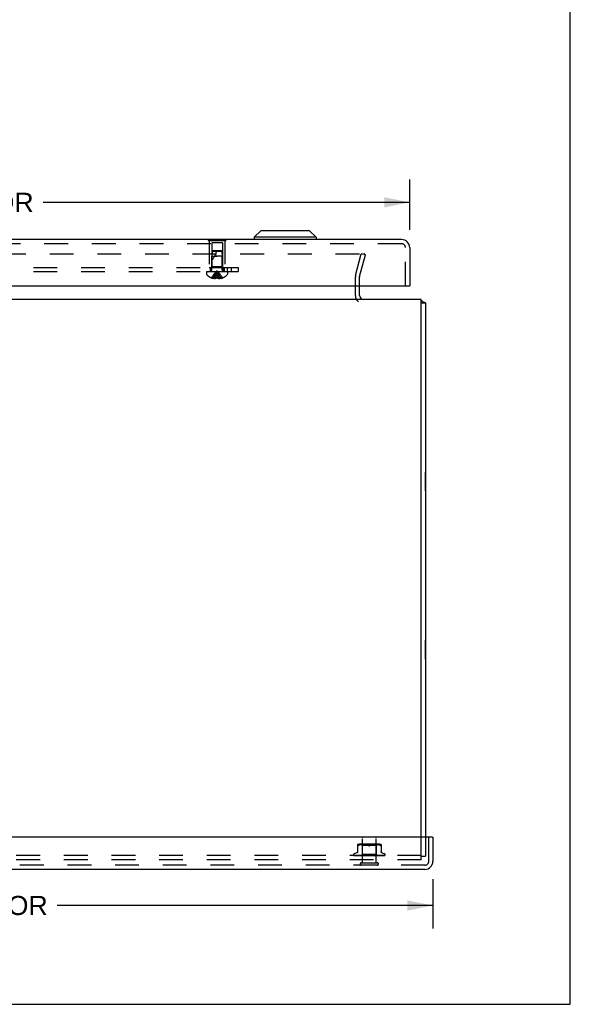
# Model space of a CAD drawing. Header units: inches. Extents: x 0 to 77.3, y 0 to 50.
# Tile 17 of 50: x 67.4 to 77.3, y 0 to 17.6. Entities that reach past the tile are written whole.
import ezdxf

# ---------------------------------------------------------------- set-up
doc = ezdxf.new("R2010")
doc.units = ezdxf.units.IN
doc.header["$LTSCALE"] = 4.25
doc.header["$MEASUREMENT"] = 0
doc.linetypes.add('HIDDEN', pattern=[0.2, 0.1, -0.1])
doc.layers.get('0').update_dxf_attribs({"linetype": 'CONTINUOUS'})
for name, color, linetype in [('DEFAULT_2', 8, 'HIDDEN'), ('DIMENSIONS', 7, 'CONTINUOUS'), ('FRONT_COVER', 7, 'CONTINUOUS'), ('REAR_DOOR', 7, 'CONTINUOUS'), ('SUBPANEL', 7, 'CONTINUOUS')]:
    doc.layers.add(name, color=color, linetype=linetype)
doc.styles.get("Standard").update_dxf_attribs({"font": 'arial.ttf'})
doc.dimstyles.new('DIMSTYLE_3', dxfattribs={"dimtxt": 0.340909, "dimasz": 0.454545, "dimexe": 0.09, "dimexo": 0.07, "dimgap": 0.0375, "dimtad": 0, "dimtih": 1, "dimtoh": 1, "dimzin": 4, "dimdsep": 46, "dimtxsty": 'Standard', "dimblk": '_FILLED', "dimblk1": '_FILLED', "dimblk2": '_FILLED', "dimcen": 0.09, "dimadec": 3, "dimazin": 1, "dimtfac": 1, "dimtdec": 3, "dimtofl": 0, "dimtmove": 0, "dimatfit": 3, "dimldrblk": '_FILLED', "dimfxl": 0, "dimtolj": 1, "dimtzin": 4, "dimarcsym": 0})

# ---------------------------------------------------------------- blocks, each defined once
blk = doc.blocks.new('_FILLED')
at = {"color": 0, "linetype": 'ByBlock'}
blk.add_solid([(0, 0), (-1, 0.2), (-1, -0.2)], dxfattribs=at)
blk = doc.blocks.new('*D6')
at = {"layer": 'DIMENSIONS', "color": 2, "linetype": 'Continuous'}
for p, q in [((56.782, 13.819), (56.782, 14.719)), ((74.407, 13.819), (74.407, 14.719)), ((56.782, 14.309), (63.323, 14.309)), ((74.407, 14.309), (67.866, 14.309))]:
    blk.add_line(p, q, dxfattribs=at)
at = {"layer": 'DIMENSIONS', "color": 2, "linetype": 'Continuous', "xscale": 0.4545454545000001, "yscale": 0.4545454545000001, "zscale": 0.4545454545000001, "rotation": 180}
blk.add_blockref('_FILLED', (56.782, 14.309), dxfattribs=at)
at = {"layer": 'DIMENSIONS', "color": 2, "linetype": 'Continuous', "xscale": 0.4545454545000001, "yscale": 0.4545454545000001, "zscale": 0.4545454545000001}
blk.add_blockref('_FILLED', (74.407, 14.309), dxfattribs=at)
at = {"layer": 'DIMENSIONS', "color": 2, "linetype": 'Continuous', "insert": (65.594, 14.48), "char_height": 0.34091, "width": 4.20243, "attachment_point": 2, "line_spacing_factor": 0.9}
blk.add_mtext('17.63 REAR DOOR', dxfattribs=at)
blk = doc.blocks.new('*D11')
at = {"layer": 'DIMENSIONS', "color": 2, "linetype": 'Continuous'}
for p, q in [((56.552, 2.234), (56.552, 1.354)), ((74.822, 2.234), (74.822, 1.354)), ((56.552, 1.763), (63.257, 1.763)), ((74.822, 1.763), (68.118, 1.763))]:
    blk.add_line(p, q, dxfattribs=at)
at = {"layer": 'DIMENSIONS', "color": 2, "linetype": 'Continuous', "xscale": 0.4545454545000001, "yscale": 0.4545454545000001, "zscale": 0.4545454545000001, "rotation": 180}
blk.add_blockref('_FILLED', (56.552, 1.763), dxfattribs=at)
at = {"layer": 'DIMENSIONS', "color": 2, "linetype": 'Continuous', "xscale": 0.4545454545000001, "yscale": 0.4545454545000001, "zscale": 0.4545454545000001}
blk.add_blockref('_FILLED', (74.822, 1.763), dxfattribs=at)
at = {"layer": 'DIMENSIONS', "color": 2, "linetype": 'Continuous', "insert": (65.687, 1.934), "char_height": 0.34091, "width": 4.51926, "attachment_point": 2, "line_spacing_factor": 0.9}
blk.add_mtext('18.27 FRONT DOOR', dxfattribs=at)

msp = doc.modelspace()

# ---------------------------------------------------------------- linework, layer by layer
at = {"color": 7, "linetype": 'Continuous'}
for p, q in [((77.272727, 0), (77.272727, 50)), ((74.612445, 12.514449), (74.687445, 12.514449)), ((74.691445, 9.495949), (74.687445, 9.495949)), ((74.691445, 9.158949), (74.691445, 9.495949)), ((74.691445, 9.158949), (74.687445, 9.158949)), ((74.691445, 6.495949), (74.687445, 6.495949)), ((74.691445, 6.158949), (74.691445, 6.495949)), ((74.691445, 6.158949), (74.687445, 6.158949)), ((0, 0), (77.272727, 0))]:
    msp.add_line(p, q, dxfattribs=at)
at = {"color": 3, "linetype": 'Continuous'}
for p, q in [((73.512445, 12.647449), (73.512445, 12.820371)), ((74.612445, 12.577449), (56.762445, 12.577449)), ((74.612445, 2.982449), (74.612445, 12.577449)), ((74.687445, 12.514449), (74.687445, 2.982449))]:
    msp.add_line(p, q, dxfattribs=at)
for points in [[(74.64426, 12.535691), (74.645345, 12.534708), (74.646614, 12.533733), (74.64808, 12.532769), (74.649734, 12.531832), (74.651563, 12.530931), (74.653551, 12.530071), (74.65568, 12.529253), (74.657907, 12.528483), (74.660187, 12.52776), (74.662488, 12.527081), (74.664767, 12.526442), (74.669201, 12.525239)], [(74.669201, 12.525239), (74.671309, 12.524663), (74.673307, 12.524099), (74.67517, 12.523544), (74.676851, 12.523008), (74.678432, 12.522459), (74.680002, 12.521854), (74.68144, 12.521226), (74.682672, 12.520605), (74.683736, 12.51998), (74.684638, 12.519352), (74.685398, 12.518717), (74.686026, 12.518069), (74.686534, 12.517405), (74.686928, 12.516719), (74.687211, 12.516004), (74.687386, 12.515247), (74.687445, 12.514449)]]:
    msp.add_lwpolyline(points, dxfattribs=at)
for centre, radius, start, end in [((73.582445, 12.647449), 0.07, 180, 270), ((74.542445, 12.432449), 0.145, 45.398622, 61.1264125)]:
    msp.add_arc(centre, radius, start, end, dxfattribs=at)
at = {"layer": 'DEFAULT_2', "color": 8, "linetype": 'HIDDEN'}
for p, q in [((57.785023, 13.389957), (73.589867, 13.389957)), ((73.441363, 13.005664), (73.544335, 13.389957)), ((73.513808, 12.986252), (73.616779, 13.370546)), ((73.616779, 13.370546), (73.544335, 13.389957)), ((73.591691, 13.389876), (73.589867, 13.389957)), ((73.437445, 12.647449), (73.437445, 12.975899)), ((73.512445, 12.820371), (73.512445, 12.975899)), ((74.612445, 2.577449), (74.612445, 2.982449)), ((74.687445, 2.982449), (74.687445, 2.640449)), ((74.612445, 2.652449), (56.762445, 2.652449)), ((74.612445, 2.640449), (74.687445, 2.640449)), ((74.612445, 2.577449), (56.762445, 2.577449))]:
    msp.add_line(p, q, dxfattribs=at)
for points in [[(73.608987, 13.376306), (73.608375, 13.37796), (73.607611, 13.379553), (73.606699, 13.381072), (73.605649, 13.382506), (73.604468, 13.383841), (73.603166, 13.385067), (73.601755, 13.386174), (73.600246, 13.387153), (73.59865, 13.387994), (73.596982, 13.388693), (73.595255, 13.389242), (73.593484, 13.389639), (73.591691, 13.389876)], [(73.608987, 13.376306), (73.60944, 13.374606), (73.609733, 13.372872), (73.60986, 13.371121), (73.609867, 13.370637)], [(73.609867, 13.370637), (73.609824, 13.369365), (73.609622, 13.367627), (73.609256, 13.3659)]]:
    msp.add_lwpolyline(points, dxfattribs=at)
for centre, radius, start, end in [((73.552445, 12.975899), 0.115, 165, 180), ((73.552445, 12.975899), 0.04, 165, 180), ((73.582445, 12.647449), 0.145, 180, 231.2450787)]:
    msp.add_arc(centre, radius, start, end, dxfattribs=at)
at = {"layer": 'FRONT_COVER', "color": 3, "linetype": 'Continuous'}
for p, q in [((74.807445, 2.982449), (56.567445, 2.982449)), ((74.822445, 2.982449), (74.822445, 2.552449)), ((74.677445, 2.407449), (56.697445, 2.407449))]:
    msp.add_line(p, q, dxfattribs=at)
at = {"layer": 'FRONT_COVER', "color": 8, "linetype": 'HIDDEN'}
for p, q in [((73.479111, 2.719735), (73.479111, 2.848957)), ((73.486392, 2.830628), (73.488497, 2.831304)), ((73.490936, 2.832276), (73.488497, 2.831304)), ((73.490936, 2.832276), (73.493695, 2.833538)), ((73.502157, 2.837144), (73.493695, 2.833538)), ((73.511017, 2.840209), (73.502127, 2.837134)), ((73.867037, 2.854473), (73.507852, 2.854473)), ((73.520374, 2.842718), (73.510969, 2.840195)), ((73.52993, 2.84472), (73.520322, 2.842705)), ((73.539466, 2.846232), (73.529879, 2.844711)), ((73.548836, 2.847336), (73.539416, 2.846225)), ((73.562195, 2.834473), (73.542195, 2.854473)), ((73.557763, 2.8481), (73.54878, 2.84733)), ((73.566413, 2.848584), (73.55768, 2.848095)), ((73.687445, 2.834473), (73.562195, 2.834473)), ((73.562195, 2.671451), (73.562195, 2.834473)), ((73.563445, 2.525449), (73.563445, 2.972449)), ((73.574794, 2.848869), (73.566298, 2.848579)), ((73.583106, 2.848953), (73.57465, 2.848866)), ((73.591532, 2.848872), (73.582935, 2.848953)), ((73.600119, 2.848585), (73.591342, 2.848876)), ((73.609005, 2.848081), (73.59992, 2.848594)), ((73.618103, 2.847297), (73.60881, 2.848095)), ((73.627416, 2.846189), (73.617922, 2.847316)), ((73.636807, 2.844687), (73.627262, 2.846211)), ((73.646188, 2.842724), (73.636687, 2.844709)), ((73.655411, 2.840248), (73.646104, 2.842743)), ((73.66426, 2.837185), (73.672862, 2.833538)), ((73.812695, 2.834473), (73.687445, 2.834473)), ((73.71063, 2.837185), (73.702028, 2.833538)), ((73.719526, 2.840263), (73.710609, 2.837177)), ((73.728785, 2.842743), (73.719478, 2.840248)), ((73.738203, 2.844709), (73.728702, 2.842724)), ((73.747627, 2.846211), (73.738082, 2.844687)), ((73.756967, 2.847316), (73.747473, 2.846189)), ((73.76608, 2.848095), (73.756787, 2.847297)), ((73.77497, 2.848594), (73.765884, 2.848081)), ((73.783547, 2.848876), (73.774771, 2.848585)), ((73.791954, 2.848953), (73.783358, 2.848872)), ((73.80024, 2.848866), (73.791784, 2.848953)), ((73.808592, 2.848579), (73.800095, 2.848869)), ((73.817209, 2.848095), (73.808477, 2.848584)), ((73.811445, 2.525449), (73.811445, 2.972449)), ((73.812695, 2.834473), (73.832695, 2.854473)), ((73.812695, 2.671451), (73.812695, 2.834473)), ((73.82611, 2.84733), (73.817127, 2.8481)), ((73.835473, 2.846225), (73.826054, 2.847336)), ((73.845011, 2.844711), (73.835423, 2.846232)), ((73.854568, 2.842705), (73.84496, 2.84472)), ((73.863921, 2.840195), (73.854515, 2.842718)), ((73.872763, 2.837134), (73.863873, 2.840209)), ((73.872733, 2.837144), (73.881195, 2.833538)), ((73.895778, 2.848957), (73.895778, 2.719735)), ((74.747445, 2.552449), (74.747445, 2.982449)), ((73.406195, 2.668946), (73.406195, 2.668116)), ((73.413543, 2.655878), (73.414207, 2.655393)), ((73.484779, 2.654092), (73.415814, 2.655092)), ((73.459453, 2.7), (73.417161, 2.684607)), ((73.417232, 2.652449), (73.691785, 2.652449)), ((73.469744, 2.654418), (73.425039, 2.655092)), ((73.425888, 2.655079), (73.427093, 2.65441)), ((73.507069, 2.654092), (73.446644, 2.655092)), ((73.512379, 2.653783), (73.469744, 2.654418)), ((73.471269, 2.655092), (73.4712, 2.655097)), ((73.471294, 2.655091), (73.471269, 2.655092)), ((73.508353, 2.654418), (73.47129, 2.655092)), ((73.475184, 2.655091), (73.475129, 2.655094)), ((73.544657, 2.653236), (73.484494, 2.654092)), ((73.559825, 2.653236), (73.505694, 2.654092)), ((73.506654, 2.655091), (73.506785, 2.655082)), ((73.506793, 2.655081), (73.513944, 2.654312)), ((73.560074, 2.653236), (73.507069, 2.654092)), ((73.540848, 2.654417), (73.511416, 2.655091)), ((73.549722, 2.653236), (73.512379, 2.653783)), ((73.549875, 2.653236), (73.512963, 2.653783)), ((73.574885, 2.653235), (73.528272, 2.654092)), ((73.569018, 2.653782), (73.540848, 2.654417)), ((73.543194, 2.652449), (73.562195, 2.671451)), ((73.544657, 2.653236), (73.544581, 2.653213)), ((73.544605, 2.653236), (73.544632, 2.653213)), ((73.615604, 2.653234), (73.548567, 2.655091)), ((73.548568, 2.65509), (73.548821, 2.655074)), ((73.548828, 2.655074), (73.561356, 2.653876)), ((73.549876, 2.653236), (73.549694, 2.653213)), ((73.549723, 2.653236), (73.549845, 2.653213)), ((73.576176, 2.654416), (73.554036, 2.65509)), ((73.560074, 2.653236), (73.559785, 2.653213)), ((73.559825, 2.653236), (73.560031, 2.653213)), ((73.561356, 2.653876), (73.570174, 2.653057)), ((73.812695, 2.671451), (73.562195, 2.671451)), ((73.593365, 2.653235), (73.567447, 2.653783)), ((73.568627, 2.652449), (73.57449, 2.653213)), ((73.593778, 2.653235), (73.569018, 2.653782)), ((73.570174, 2.653057), (73.576904, 2.652449)), ((73.574885, 2.653236), (73.57449, 2.653213)), ((73.574548, 2.653236), (73.574822, 2.653213)), ((73.579941, 2.652449), (73.574822, 2.653213)), ((73.5974, 2.653781), (73.576176, 2.654416)), ((73.586255, 2.652449), (73.593277, 2.653213)), ((73.593778, 2.653235), (73.593277, 2.653213)), ((73.593364, 2.653235), (73.593684, 2.653213)), ((73.600086, 2.652449), (73.593684, 2.653213)), ((73.595552, 2.655087), (73.595816, 2.65507)), ((73.640491, 2.653231), (73.595556, 2.655087)), ((73.595844, 2.655069), (73.60259, 2.654461)), ((73.616082, 2.653234), (73.5974, 2.653781)), ((73.615593, 2.654411), (73.601548, 2.655086)), ((73.60259, 2.654461), (73.613228, 2.653513)), ((73.60754, 2.652449), (73.615468, 2.653213)), ((73.613228, 2.653513), (73.617403, 2.653144)), ((73.61571, 2.65323), (73.615468, 2.653213)), ((73.629102, 2.653777), (73.615593, 2.654411)), ((73.615604, 2.653235), (73.615934, 2.653213)), ((73.616082, 2.653234), (73.61571, 2.65323)), ((73.623389, 2.652449), (73.615934, 2.653213)), ((73.617403, 2.653144), (73.620967, 2.652832)), ((73.620967, 2.652832), (73.624008, 2.652566)), ((73.624008, 2.652566), (73.625357, 2.652449)), ((73.641028, 2.65323), (73.629102, 2.653777)), ((73.631712, 2.652449), (73.640261, 2.653213)), ((73.640491, 2.653232), (73.640769, 2.653213)), ((73.649007, 2.652449), (73.640769, 2.653213)), ((73.676015, 2.652449), (73.646077, 2.655069)), ((73.657946, 2.654375), (73.652548, 2.655043)), ((73.657899, 2.652449), (73.666758, 2.653213)), ((73.663233, 2.653743), (73.657946, 2.654375)), ((73.667975, 2.653198), (73.663233, 2.653743)), ((73.685154, 2.652449), (73.694004, 2.653213)), ((73.690973, 2.652449), (73.691349, 2.652644)), ((73.692991, 2.653425), (73.69306, 2.653485)), ((73.693138, 2.65355), (73.693225, 2.65362)), ((73.703435, 2.652449), (73.694541, 2.653213)), ((73.69764, 2.652449), (73.957482, 2.652449)), ((73.712492, 2.652449), (73.721012, 2.653213)), ((73.728997, 2.65377), (73.72063, 2.653224)), ((73.721209, 2.653227), (73.721012, 2.653213)), ((73.75443, 2.655083), (73.721209, 2.653227)), ((73.730278, 2.652449), (73.721535, 2.653213)), ((73.754231, 2.655069), (73.724371, 2.652449)), ((73.738444, 2.654404), (73.728997, 2.65377)), ((73.748227, 2.655078), (73.738444, 2.654404)), ((73.738924, 2.652449), (73.746807, 2.653213)), ((73.746615, 2.653233), (73.747296, 2.653213)), ((73.76199, 2.65378), (73.746616, 2.653233)), ((73.747123, 2.653234), (73.746807, 2.653213)), ((73.803363, 2.65509), (73.747123, 2.653233)), ((73.755572, 2.652449), (73.747296, 2.653213)), ((73.75424, 2.655069), (73.75444, 2.655083)), ((73.779436, 2.654414), (73.76199, 2.65378)), ((73.763496, 2.652449), (73.770457, 2.653213)), ((73.770339, 2.653235), (73.770895, 2.653213)), ((73.79216, 2.653782), (73.77034, 2.653235)), ((73.770786, 2.653235), (73.770457, 2.653213)), ((73.778404, 2.652449), (73.770895, 2.653213)), ((73.774154, 2.652449), (73.781022, 2.653056)), ((73.797611, 2.655089), (73.779436, 2.654414)), ((73.781022, 2.653056), (73.790094, 2.653874)), ((73.785319, 2.652449), (73.791106, 2.653213)), ((73.790094, 2.653874), (73.803085, 2.655072)), ((73.791029, 2.653236), (73.791477, 2.653213)), ((73.791406, 2.653236), (73.791106, 2.653213)), ((73.797949, 2.652449), (73.791477, 2.653213)), ((73.816969, 2.654416), (73.79216, 2.653782)), ((73.80309, 2.655072), (73.803372, 2.655089)), ((73.803605, 2.652449), (73.805868, 2.652833)), ((73.805868, 2.652833), (73.808009, 2.653213)), ((73.807957, 2.653236), (73.8083, 2.653213)), ((73.840096, 2.653783), (73.807958, 2.653236)), ((73.808251, 2.653236), (73.808009, 2.653213)), ((73.810951, 2.652833), (73.8083, 2.653213)), ((73.8135, 2.652449), (73.810951, 2.652833)), ((73.830936, 2.653209), (73.812695, 2.671451)), ((73.842872, 2.655091), (73.816969, 2.654416)), ((73.820518, 2.653236), (73.820754, 2.653213)), ((73.856929, 2.653783), (73.820519, 2.653236)), ((73.82072, 2.653236), (73.820554, 2.653213)), ((73.887208, 2.654092), (73.828262, 2.653236)), ((73.828262, 2.653236), (73.82839, 2.653213)), ((73.828364, 2.653236), (73.828289, 2.653213)), ((73.891177, 2.654092), (73.830909, 2.653236)), ((73.830909, 2.653236), (73.830915, 2.65323)), ((73.831657, 2.652449), (73.830909, 2.653236)), ((73.830915, 2.65323), (73.830932, 2.653213)), ((73.831564, 2.653461), (73.840199, 2.654309)), ((73.866503, 2.654761), (73.833798, 2.654091)), ((73.896779, 2.654418), (73.837185, 2.65349)), ((73.876706, 2.654418), (73.840096, 2.653783)), ((73.840199, 2.654309), (73.847798, 2.655077)), ((73.847805, 2.655078), (73.848008, 2.655091)), ((73.886825, 2.655092), (73.852563, 2.654417)), ((73.920442, 2.654761), (73.856929, 2.653783)), ((73.86269, 2.652449), (73.868689, 2.653065)), ((73.882474, 2.655092), (73.866503, 2.654761)), ((73.915006, 2.655092), (73.876706, 2.654418)), ((73.918414, 2.655092), (73.878885, 2.654418)), ((73.886788, 2.655088), (73.88682, 2.655091)), ((73.954486, 2.655092), (73.887208, 2.654092)), ((73.960012, 2.655092), (73.891177, 2.654092)), ((73.939302, 2.655092), (73.896779, 2.654418)), ((73.955679, 2.655092), (73.91004, 2.654418)), ((73.915437, 2.7), (73.957729, 2.684607)), ((73.918665, 2.65511), (73.918409, 2.655092)), ((73.941644, 2.655092), (73.920442, 2.654761)), ((73.968695, 2.668946), (73.968695, 2.668116)), ((74.677445, 2.482449), (56.697445, 2.482449)), ((73.545445, 2.525449), (73.829445, 2.525449))]:
    msp.add_line(p, q, dxfattribs=at)
at = {"layer": 'FRONT_COVER', "color": 7, "linetype": 'Continuous'}
msp.add_line((74.807445, 2.982449), (74.822445, 2.982449), dxfattribs=at)
at = {"layer": 'FRONT_COVER', "color": 8, "linetype": 'HIDDEN'}
for points in [[(73.486392, 2.830628), (73.484573, 2.830231), (73.483019, 2.830097), (73.481709, 2.830231), (73.480639, 2.830628), (73.479826, 2.831304), (73.479298, 2.832276), (73.479111, 2.833538)], [(73.672862, 2.833538), (73.664281, 2.837177), (73.655363, 2.840263)], [(73.687445, 2.8301), (73.685058, 2.830188), (73.68262, 2.830472), (73.680143, 2.830956), (73.677668, 2.831632), (73.675234, 2.832492), (73.672862, 2.833538)], [(73.672862, 2.833538), (73.674118, 2.832959), (73.675442, 2.832416), (73.676839, 2.831905), (73.678292, 2.831442), (73.67979, 2.831038), (73.681321, 2.830699), (73.682876, 2.830435), (73.68443, 2.830245), (73.685951, 2.830134), (73.687445, 2.8301)], [(73.687445, 2.8301), (73.689353, 2.830158), (73.691275, 2.830335), (73.693211, 2.830634), (73.695122, 2.831043), (73.696977, 2.831557), (73.698759, 2.832156), (73.700441, 2.832813), (73.702028, 2.833538)], [(73.702028, 2.833538), (73.699653, 2.832491), (73.697218, 2.831631), (73.694742, 2.830955), (73.692265, 2.830471), (73.689828, 2.830187), (73.687445, 2.8301)], [(73.893181, 2.830231), (73.891871, 2.830097), (73.890317, 2.830231), (73.888498, 2.830628), (73.886393, 2.831304), (73.883953, 2.832276), (73.881195, 2.833538)], [(73.893181, 2.830231), (73.894251, 2.830628), (73.895064, 2.831304)], [(73.895778, 2.833538), (73.895592, 2.832276), (73.895064, 2.831304)], [(73.415818, 2.655092), (73.415186, 2.655133), (73.414581, 2.655235), (73.414019, 2.655388), (73.413517, 2.655577), (73.413085, 2.655784)], [(73.413093, 2.65578), (73.413969, 2.655336), (73.415268, 2.654757), (73.416643, 2.654224), (73.418096, 2.65373), (73.419633, 2.653266), (73.421265, 2.65283), (73.422889, 2.652449)], [(73.413508, 2.655904), (73.413491, 2.655915), (73.413543, 2.655878)], [(73.416415, 2.655092), (73.415985, 2.655113), (73.415388, 2.655193), (73.414839, 2.655323), (73.414361, 2.655482), (73.413977, 2.655646), (73.413698, 2.65579), (73.41354, 2.655883), (73.413508, 2.655904)], [(73.414207, 2.655393), (73.414553, 2.655146), (73.414949, 2.654873), (73.415385, 2.654584), (73.415861, 2.654284), (73.416374, 2.653979), (73.416922, 2.653673), (73.417504, 2.653371), (73.418118, 2.653077), (73.418764, 2.652796), (73.419439, 2.652533), (73.419672, 2.652449)], [(73.415255, 2.653284), (73.415391, 2.653216), (73.416263, 2.652819), (73.417232, 2.652449)], [(73.425044, 2.655092), (73.424608, 2.655116), (73.424126, 2.655188), (73.423918, 2.655235)], [(73.423922, 2.655236), (73.425308, 2.654895), (73.427324, 2.654429), (73.429413, 2.653979), (73.431568, 2.653546), (73.43379, 2.653129), (73.436077, 2.652729), (73.437804, 2.652449)], [(73.425488, 2.655303), (73.425432, 2.655323), (73.425384, 2.655342), (73.425451, 2.65531), (73.425624, 2.655222), (73.425888, 2.655079)], [(73.426815, 2.655092), (73.426372, 2.655118), (73.425925, 2.655186), (73.42561, 2.655264), (73.425488, 2.655303)], [(73.512963, 2.653783), (73.44835, 2.654762), (73.426814, 2.655092)], [(73.427093, 2.65441), (73.427589, 2.654141), (73.428121, 2.653862), (73.428684, 2.653579), (73.429276, 2.653298), (73.429896, 2.653023), (73.430542, 2.652757), (73.431213, 2.652507), (73.43138, 2.652449)], [(73.443761, 2.655092), (73.443509, 2.655105), (73.443298, 2.655131)], [(73.443305, 2.655131), (73.44528, 2.654804), (73.448097, 2.654353), (73.450951, 2.653916), (73.453834, 2.653494), (73.456746, 2.653087), (73.45968, 2.652696), (73.461623, 2.652449)], [(73.505694, 2.654092), (73.464114, 2.654761), (73.443756, 2.655092)], [(73.446141, 2.655144), (73.446136, 2.655145), (73.446204, 2.655123), (73.446398, 2.65505), (73.44671, 2.654917), (73.447121, 2.654728), (73.447616, 2.654492), (73.448812, 2.65391)], [(73.446642, 2.655092), (73.44639, 2.655105), (73.446192, 2.655133), (73.446141, 2.655144)], [(73.448812, 2.65391), (73.449495, 2.653587), (73.450222, 2.653257), (73.450988, 2.652932), (73.451791, 2.652619), (73.452269, 2.652449)], [(73.479111, 2.727578), (73.478878, 2.723907), (73.478174, 2.720244), (73.477001, 2.71669), (73.475377, 2.713302), (73.47333, 2.710148), (73.470897, 2.707291), (73.468134, 2.704779), (73.465098, 2.702658), (73.461838, 2.700947), (73.45992, 2.700171)], [(73.471209, 2.655097), (73.473729, 2.654772), (73.477281, 2.654325), (73.480827, 2.653892), (73.484361, 2.653474), (73.487883, 2.653069), (73.491381, 2.652681), (73.493543, 2.652449)], [(73.475129, 2.655094), (73.475135, 2.655093), (73.475261, 2.655068), (73.475538, 2.654992), (73.475954, 2.654849), (73.47648, 2.654639), (73.477079, 2.654381), (73.477742, 2.654081), (73.478453, 2.653755), (73.479214, 2.65341), (73.480041, 2.65305), (73.480921, 2.652694), (73.481584, 2.652449)], [(73.528272, 2.654092), (73.492608, 2.654761), (73.475186, 2.655092)], [(73.567447, 2.653783), (73.521885, 2.654761), (73.50665, 2.655092)], [(73.574548, 2.653235), (73.526416, 2.654092), (73.508353, 2.654418)], [(73.511414, 2.655091), (73.511605, 2.655076), (73.51192, 2.655023), (73.512349, 2.654915), (73.512872, 2.654747), (73.51347, 2.654521), (73.514115, 2.654253), (73.5148, 2.65395), (73.51625, 2.653289)], [(73.513944, 2.654312), (73.518064, 2.653881), (73.522131, 2.653464), (73.526143, 2.653061), (73.532436, 2.652449)], [(73.51625, 2.653289), (73.517014, 2.652952), (73.517803, 2.652625), (73.518259, 2.652449)], [(73.543266, 2.652449), (73.543546, 2.652641), (73.543858, 2.652833), (73.544203, 2.653023), (73.544581, 2.653213)], [(73.543568, 2.652449), (73.543882, 2.652723), (73.544142, 2.652939), (73.544351, 2.653098), (73.544504, 2.653198), (73.544597, 2.653236), (73.544605, 2.653236)], [(73.544203, 2.652449), (73.544409, 2.652723), (73.544559, 2.652939), (73.544652, 2.653098), (73.544687, 2.653198), (73.544663, 2.653236), (73.544657, 2.653236)], [(73.545006, 2.652449), (73.544862, 2.652641), (73.544752, 2.652833), (73.544675, 2.653023), (73.544632, 2.653213)], [(73.546738, 2.652449), (73.54743, 2.652641), (73.548154, 2.652833), (73.548908, 2.653023), (73.549694, 2.653213)], [(73.548134, 2.652449), (73.548543, 2.652723), (73.548905, 2.652939), (73.549222, 2.653098), (73.549487, 2.653198), (73.549694, 2.653236), (73.549723, 2.653236)], [(73.551894, 2.652449), (73.551332, 2.652641), (73.550803, 2.652833), (73.550307, 2.653023), (73.549845, 2.653213)], [(73.550014, 2.652449), (73.550106, 2.652723), (73.55014, 2.652939), (73.550113, 2.653098), (73.550029, 2.653198), (73.549876, 2.653236)], [(73.554027, 2.65509), (73.554154, 2.655084), (73.554603, 2.655033), (73.555153, 2.654919), (73.555783, 2.654735), (73.556465, 2.654488), (73.557183, 2.65419), (73.557914, 2.653857)], [(73.555294, 2.652449), (73.556375, 2.652641), (73.557484, 2.652833), (73.55862, 2.653023), (73.559785, 2.653213)], [(73.557734, 2.652449), (73.558225, 2.652723), (73.558675, 2.652939), (73.559089, 2.653098), (73.559457, 2.653198), (73.559769, 2.653236), (73.559825, 2.653236)], [(73.557914, 2.653857), (73.559394, 2.653149), (73.560144, 2.652799), (73.560953, 2.652449)], [(73.563681, 2.652449), (73.562721, 2.652641), (73.561792, 2.652833), (73.560896, 2.653023), (73.560031, 2.653213)], [(73.560793, 2.652449), (73.560767, 2.652723), (73.560683, 2.652939), (73.560538, 2.653098), (73.560338, 2.653198), (73.560074, 2.653236)], [(73.572023, 2.652449), (73.572577, 2.652723), (73.573099, 2.652939), (73.573595, 2.653098), (73.574052, 2.653198), (73.57446, 2.653236), (73.574548, 2.653236)], [(73.576149, 2.652449), (73.576006, 2.652723), (73.575808, 2.652939), (73.57555, 2.653098), (73.575242, 2.653198), (73.574885, 2.653236)], [(73.590483, 2.652449), (73.591085, 2.652724), (73.59166, 2.65294), (73.592213, 2.653098), (73.592737, 2.653197), (73.593226, 2.653235), (73.593364, 2.653235)], [(73.595528, 2.652449), (73.595273, 2.652723), (73.594967, 2.652939), (73.594606, 2.653098), (73.5942, 2.653198), (73.593778, 2.653235)], [(73.60153, 2.655086), (73.60213, 2.655027), (73.602803, 2.654892), (73.603506, 2.654682), (73.604195, 2.654421), (73.604865, 2.654123), (73.605504, 2.653806), (73.606117, 2.653482), (73.606714, 2.653159), (73.607308, 2.652842), (73.607913, 2.652535), (73.60809, 2.652449)], [(73.612448, 2.652449), (73.613067, 2.652723), (73.613675, 2.652939), (73.614278, 2.653098), (73.614862, 2.653198), (73.615412, 2.653236), (73.615604, 2.653235)], [(73.618229, 2.652449), (73.617901, 2.652704), (73.617534, 2.652909), (73.617125, 2.653067), (73.616682, 2.653174), (73.616211, 2.653228), (73.616082, 2.653234)], [(73.637124, 2.652449), (73.637742, 2.652723), (73.63836, 2.652939), (73.638985, 2.653098), (73.639601, 2.653198), (73.640194, 2.653236), (73.640491, 2.653232)], [(73.641028, 2.653231), (73.640851, 2.653236), (73.640261, 2.653213)], [(73.643431, 2.652449), (73.642984, 2.652723), (73.642501, 2.652939), (73.641975, 2.653098), (73.64142, 2.653198), (73.641028, 2.653231)], [(73.652461, 2.655053), (73.652887, 2.654991), (73.653551, 2.654837), (73.65419, 2.654623), (73.654769, 2.654375), (73.655293, 2.654108), (73.655758, 2.653837), (73.65618, 2.653569), (73.656573, 2.653305), (73.656948, 2.653048), (73.657316, 2.6528), (73.657702, 2.652552), (73.657872, 2.652449)], [(73.663618, 2.652449), (73.664213, 2.652723), (73.664819, 2.652939), (73.665444, 2.653098), (73.66607, 2.653198), (73.666684, 2.653236), (73.66729, 2.653213)], [(73.667975, 2.653198), (73.667372, 2.653236), (73.666758, 2.653213)], [(73.670225, 2.652449), (73.669704, 2.652723), (73.669156, 2.652939), (73.668575, 2.653098), (73.667975, 2.653198)], [(73.693724, 2.653989), (73.693429, 2.653795), (73.69304, 2.653552), (73.692634, 2.653313), (73.692208, 2.653077), (73.691761, 2.652844), (73.691349, 2.652644)], [(73.691349, 2.652644), (73.691524, 2.652723), (73.692096, 2.652939), (73.692697, 2.653098), (73.693312, 2.653198), (73.693924, 2.653236), (73.694541, 2.653213)], [(73.691785, 2.652449), (73.692033, 2.652618), (73.692234, 2.652768), (73.692399, 2.652901), (73.692518, 2.653002), (73.692604, 2.653078), (73.69266, 2.653129)], [(73.69266, 2.653129), (73.692784, 2.653242), (73.692828, 2.653282), (73.692877, 2.653325)], [(73.692746, 2.653212), (73.692783, 2.653241), (73.693, 2.653431)], [(73.693, 2.653431), (73.693184, 2.653586), (73.693423, 2.653774), (73.693724, 2.653989)], [(73.693321, 2.653696), (73.693427, 2.653778), (73.693545, 2.653864), (73.693677, 2.653957), (73.693735, 2.653997)], [(73.693735, 2.653996), (73.694069, 2.654206), (73.694477, 2.654428), (73.694944, 2.654638), (73.695465, 2.654822), (73.696035, 2.654967), (73.696632, 2.655059), (73.697224, 2.655092), (73.69781, 2.655068)], [(73.69764, 2.652449), (73.697065, 2.652723), (73.696473, 2.652939), (73.695857, 2.653098), (73.695234, 2.653198), (73.694618, 2.653236), (73.694004, 2.653213)], [(73.718201, 2.652449), (73.718687, 2.652723), (73.719205, 2.652939), (73.719761, 2.653098), (73.720341, 2.653198), (73.720629, 2.653224)], [(73.720629, 2.653224), (73.72093, 2.653236), (73.721535, 2.653213)], [(73.724688, 2.652449), (73.724078, 2.652723), (73.723463, 2.652939), (73.722835, 2.653098), (73.722211, 2.653198), (73.721605, 2.653236), (73.721209, 2.653227)], [(73.742117, 2.652449), (73.742376, 2.652588), (73.742884, 2.652876), (73.743878, 2.653466)], [(73.743878, 2.653466), (73.744394, 2.653763), (73.744941, 2.654058), (73.74553, 2.654342), (73.746155, 2.654601), (73.746818, 2.654822), (73.747484, 2.654981), (73.748121, 2.655068), (73.748267, 2.65508)], [(73.744317, 2.652449), (73.744721, 2.652723), (73.745166, 2.652939), (73.745657, 2.653098), (73.746181, 2.653198), (73.746615, 2.653233)], [(73.750389, 2.652449), (73.749767, 2.652723), (73.749151, 2.652939), (73.748535, 2.653098), (73.747932, 2.653198), (73.747358, 2.653236), (73.747123, 2.653234)], [(73.768378, 2.652449), (73.768685, 2.652723), (73.769041, 2.652939), (73.769449, 2.653098), (73.769899, 2.653198), (73.770339, 2.653235)], [(73.773815, 2.652449), (73.773204, 2.652723), (73.77261, 2.652939), (73.772026, 2.653098), (73.771466, 2.653198), (73.770945, 2.653236), (73.770786, 2.653235)], [(73.820257, 2.654417), (73.781567, 2.65349), (73.770787, 2.653235)], [(73.789513, 2.652449), (73.789713, 2.652723), (73.789966, 2.652939), (73.790277, 2.653098), (73.790636, 2.653198), (73.791029, 2.653236)], [(73.790816, 2.652449), (73.791459, 2.652744), (73.792127, 2.653071)], [(73.833798, 2.654091), (73.803881, 2.65349), (73.79103, 2.653235)], [(73.852563, 2.654417), (73.804743, 2.65349), (73.791406, 2.653235)], [(73.79412, 2.652449), (73.793541, 2.652723), (73.79299, 2.652939), (73.79246, 2.653098), (73.791964, 2.653198), (73.791515, 2.653236), (73.791406, 2.653236)], [(73.792127, 2.653071), (73.793479, 2.65375), (73.794177, 2.654084), (73.794894, 2.654397), (73.79561, 2.654669), (73.796315, 2.654884), (73.796962, 2.655021), (73.797513, 2.655083), (73.797623, 2.655088)], [(73.80696, 2.652449), (73.807044, 2.652723), (73.807187, 2.652939), (73.807389, 2.653098), (73.807644, 2.653198), (73.807957, 2.653236)], [(73.810569, 2.652449), (73.810044, 2.652723), (73.809555, 2.652939), (73.809099, 2.653098), (73.808684, 2.653198), (73.808323, 2.653236), (73.808251, 2.653236)], [(73.878885, 2.654418), (73.823662, 2.65349), (73.808252, 2.653236)], [(73.817692, 2.652449), (73.818457, 2.652641), (73.819189, 2.652833), (73.819888, 2.653023), (73.820554, 2.653213)], [(73.820087, 2.652449), (73.820053, 2.652723), (73.820079, 2.652939), (73.820165, 2.653098), (73.820307, 2.653198), (73.820518, 2.653236)], [(73.848012, 2.655091), (73.834436, 2.65476), (73.820257, 2.654417)], [(73.822568, 2.652449), (73.822115, 2.652723), (73.821707, 2.652939), (73.821341, 2.653098), (73.821023, 2.653198), (73.820762, 2.653236), (73.82072, 2.653236)], [(73.824494, 2.652449), (73.823603, 2.652641), (73.822683, 2.652833), (73.821733, 2.653023), (73.820754, 2.653213)], [(73.820821, 2.652449), (73.823241, 2.652672), (73.831564, 2.653461)], [(73.827072, 2.652449), (73.827427, 2.652641), (73.827748, 2.652833), (73.828035, 2.653023), (73.828289, 2.653213)], [(73.82842, 2.652449), (73.828269, 2.652723), (73.828178, 2.652939), (73.828144, 2.653098), (73.828169, 2.653198), (73.828262, 2.653236)], [(73.829683, 2.652449), (73.829319, 2.652723), (73.829007, 2.652939), (73.828743, 2.653098), (73.828533, 2.653198), (73.828382, 2.653236), (73.828364, 2.653236)], [(73.91004, 2.654418), (73.846197, 2.653491), (73.828365, 2.653236)], [(73.830536, 2.652449), (73.830047, 2.652641), (73.829527, 2.652833), (73.828975, 2.653023), (73.82839, 2.653213)], [(73.831405, 2.652449), (73.831337, 2.652641), (73.831236, 2.652833), (73.831101, 2.653023), (73.830932, 2.653213)], [(73.835943, 2.652449), (73.836097, 2.65251), (73.836943, 2.652864), (73.837764, 2.653234)], [(73.837764, 2.653234), (73.839354, 2.65397), (73.840114, 2.654304), (73.840842, 2.654595), (73.841506, 2.654824), (73.842086, 2.654981), (73.842551, 2.655064), (73.842874, 2.65509)], [(73.868689, 2.653065), (73.872472, 2.653468), (73.876289, 2.653886), (73.880139, 2.654318), (73.884016, 2.654763), (73.886779, 2.655088)], [(73.875811, 2.652449), (73.876342, 2.652649), (73.877175, 2.652987), (73.877971, 2.653333), (73.879446, 2.654001)], [(73.879446, 2.654001), (73.880125, 2.654303), (73.880753, 2.654568), (73.881322, 2.654788), (73.881799, 2.654947), (73.882159, 2.655041), (73.882387, 2.655082), (73.882474, 2.655091), (73.882476, 2.655091)], [(73.914969, 2.700171), (73.913052, 2.700947), (73.909792, 2.702658), (73.906755, 2.704779), (73.903993, 2.707291), (73.90156, 2.710148), (73.899513, 2.713302), (73.897889, 2.71669), (73.896715, 2.720244), (73.896011, 2.723907), (73.895778, 2.727578)], [(73.898256, 2.652449), (73.900311, 2.652687), (73.90354, 2.653076), (73.90677, 2.653482), (73.909991, 2.653902), (73.913203, 2.654336), (73.916401, 2.654784), (73.918656, 2.65511)], [(73.908957, 2.652449), (73.909192, 2.652532), (73.910095, 2.652876), (73.910949, 2.653235), (73.911737, 2.653588), (73.913121, 2.654234)], [(73.913121, 2.654234), (73.913714, 2.654508), (73.914245, 2.654744), (73.914681, 2.654924), (73.914868, 2.654995)], [(73.914868, 2.654995), (73.914996, 2.65504), (73.915182, 2.655096), (73.915236, 2.655109), (73.915152, 2.655099), (73.915008, 2.655092)], [(73.926248, 2.652449), (73.928078, 2.652709), (73.930696, 2.653103), (73.93327, 2.653514), (73.935795, 2.653939), (73.93827, 2.65438), (73.94069, 2.654836), (73.942372, 2.655168)], [(73.934173, 2.652449), (73.934804, 2.652676), (73.935534, 2.652965), (73.936235, 2.653268), (73.936901, 2.653576), (73.937532, 2.653882), (73.938122, 2.654179), (73.939148, 2.654707)], [(73.939148, 2.654707), (73.939564, 2.654918), (73.9399, 2.655081), (73.940125, 2.655183), (73.940182, 2.655206)], [(73.940182, 2.655206), (73.940212, 2.655218), (73.940158, 2.655201), (73.93997, 2.655157), (73.939647, 2.655111), (73.939304, 2.655092)], [(73.942373, 2.655166), (73.942102, 2.655123), (73.941639, 2.655092)], [(73.945691, 2.652449), (73.94734, 2.652764), (73.949292, 2.653175), (73.95116, 2.653606), (73.952948, 2.654055), (73.954658, 2.654526), (73.956284, 2.65502), (73.957389, 2.655384)], [(73.950546, 2.652449), (73.951202, 2.65269), (73.951918, 2.652983), (73.952601, 2.653292), (73.953246, 2.653609), (73.953854, 2.653929), (73.954421, 2.654246), (73.954943, 2.654551), (73.955418, 2.65484), (73.956175, 2.655311)], [(73.956519, 2.655521), (73.956549, 2.655538), (73.956554, 2.655541), (73.956434, 2.655485), (73.956192, 2.655389), (73.955834, 2.655277), (73.955381, 2.655176), (73.95486, 2.655109), (73.954485, 2.655092)], [(73.95738, 2.65538), (73.957323, 2.655361), (73.956832, 2.655226), (73.956253, 2.655129), (73.955674, 2.655092)], [(73.955986, 2.652449), (73.957508, 2.652906), (73.958818, 2.653377), (73.960051, 2.653903), (73.961232, 2.654498), (73.962381, 2.655202), (73.963508, 2.65607), (73.964352, 2.656895)], [(73.956175, 2.655311), (73.956423, 2.655463), (73.956519, 2.655521)], [(73.957485, 2.652449), (73.957822, 2.652574), (73.958245, 2.652743), (73.958657, 2.65292), (73.959058, 2.653105), (73.959446, 2.653297), (73.959823, 2.653493), (73.960186, 2.653694), (73.960536, 2.653898), (73.960872, 2.654105), (73.961195, 2.654312), (73.961505, 2.65452), (73.961802, 2.654728), (73.962084, 2.654935), (73.962352, 2.655139), (73.962604, 2.65534), (73.962842, 2.655535), (73.963064, 2.655724), (73.963269, 2.655904), (73.963457, 2.656075), (73.96363, 2.656235), (73.963781, 2.656378), (73.963904, 2.656498)], [(73.963904, 2.656498), (73.96417, 2.656758), (73.964181, 2.656769), (73.964159, 2.656748), (73.964096, 2.656689), (73.963972, 2.656581), (73.96381, 2.656447), (73.963619, 2.656301), (73.963405, 2.656151), (73.963176, 2.656004), (73.962931, 2.655862), (73.96267, 2.655727), (73.962395, 2.6556), (73.962105, 2.655484), (73.961803, 2.655381), (73.961491, 2.655291), (73.96117, 2.655217), (73.96084, 2.655159), (73.960504, 2.655118), (73.960164, 2.655096), (73.960008, 2.655092)]]:
    msp.add_lwpolyline(points, dxfattribs=at)
for centre, radius, start, end in [((73.507852, 2.776896), 0.077578, 90, 112.0760652), ((73.573445, 2.972449), 0.01, 89.9999973, 180), ((73.801445, 2.972449), 0.01, 0, 90.0000027), ((73.867037, 2.776896), 0.077578, 67.9239348, 90), ((73.422861, 2.668946), 0.016667, 110, 180), ((73.422861, 2.668116), 0.016667, 180, 242.8512306), ((73.952028, 2.668946), 0.016667, 0, 70), ((73.952028, 2.668116), 0.016667, 317.7646594, 360), ((73.545445, 2.503949), 0.0215, 89.9999993, 270.0000001), ((73.829445, 2.503949), 0.0215, 269.9999999, 90.0000007), ((74.677445, 2.552449), 0.07, 270, 360)]:
    msp.add_arc(centre, radius, start, end, dxfattribs=at)
at = {"layer": 'FRONT_COVER', "color": 3, "linetype": 'Continuous'}
msp.add_arc((74.677445, 2.552449), 0.145, 270, 360, dxfattribs=at)
at = {"layer": 'REAR_DOOR', "color": 7, "linetype": 'Continuous'}
for p, q in [((71.752075, 13.802851), (71.633965, 13.684741)), ((72.618211, 13.802851), (71.75208, 13.802851)), ((72.618216, 13.802851), (72.736327, 13.684741)), ((70.813445, 13.649371), (70.813445, 13.645371)), ((70.813445, 13.649371), (71.125445, 13.649371)), ((70.969445, 13.649371), (70.969445, 13.645371)), ((71.125445, 13.649371), (71.125445, 13.645371)), ((72.736327, 13.684741), (71.633965, 13.684741)), ((71.633965, 13.684741), (71.633965, 13.645371)), ((72.736327, 13.684741), (72.736327, 13.645371)), ((74.391945, 12.820371), (74.406945, 12.820371))]:
    msp.add_line(p, q, dxfattribs=at)
at = {"layer": 'REAR_DOOR', "color": 3, "linetype": 'Continuous'}
for p, q in [((74.261945, 13.645371), (56.926945, 13.645371)), ((74.406945, 13.500371), (74.406945, 12.820371)), ((56.796945, 12.820371), (74.391945, 12.820371))]:
    msp.add_line(p, q, dxfattribs=at)
at = {"layer": 'REAR_DOOR', "color": 8, "linetype": 'HIDDEN'}
for p, q in [((74.261945, 13.570371), (56.926945, 13.570371)), ((70.813445, 13.645371), (70.813445, 13.628371)), ((70.813445, 13.628371), (71.125445, 13.628371)), ((70.829445, 13.628371), (70.829445, 13.149371)), ((70.874445, 13.586871), (70.874445, 13.159371)), ((71.064445, 13.586871), (70.874445, 13.586871)), ((70.969445, 13.645371), (70.969445, 13.628371)), ((71.064445, 13.586871), (71.064445, 13.159371)), ((71.109445, 13.628371), (71.109445, 13.149371)), ((71.125445, 13.645371), (71.125445, 13.628371)), ((70.88445, 13.43942), (70.875445, 13.349367)), ((70.895445, 13.449371), (70.88445, 13.43942)), ((70.88445, 13.43942), (71.05444, 13.43942)), ((70.895445, 13.449371), (71.043444, 13.449371)), ((71.043444, 13.449371), (71.05444, 13.43942)), ((71.05444, 13.43942), (71.063445, 13.349371)), ((74.331945, 12.820371), (74.331945, 13.500371)), ((70.875445, 13.349367), (70.969445, 13.349371)), ((70.875445, 13.102571), (70.875445, 13.349367)), ((70.969445, 13.349371), (70.927441, 13.349367)), ((71.063445, 13.349371), (70.969445, 13.349371)), ((71.063445, 13.102571), (71.063445, 13.349371)), ((70.782945, 13.074371), (70.782945, 13.027821)), ((70.782945, 13.074371), (71.155945, 13.074371)), ((70.829445, 13.149371), (71.109445, 13.149371)), ((70.874445, 13.159371), (70.864445, 13.149371)), ((71.064445, 13.159371), (70.874445, 13.159371)), ((70.977998, 13.025684), (70.975309, 13.046172)), ((70.980492, 13.00472), (70.977975, 13.025867)), ((70.982808, 12.983164), (70.980464, 13.004972)), ((71.064445, 13.159371), (71.074445, 13.149371)), ((71.155945, 13.074371), (71.155945, 13.027821)), ((70.870178, 12.961412), (70.869944, 12.961015)), ((70.87116, 12.961014), (70.870178, 12.961412)), ((70.953945, 12.961014), (70.87116, 12.961014)), ((70.900945, 12.961014), (70.900945, 12.950966)), ((70.934545, 12.961014), (70.934545, 12.946065)), ((70.953945, 12.961014), (70.956115, 12.983487)), ((70.953945, 12.961014), (70.953981, 12.961412)), ((70.953945, 12.961014), (70.953945, 12.950966)), ((70.982345, 12.961291), (70.984908, 12.961412)), ((70.984945, 12.961014), (70.982775, 12.983487)), ((70.984908, 12.961412), (70.984945, 12.961014)), ((71.06773, 12.961014), (70.984945, 12.961014)), ((70.984945, 12.961014), (70.984945, 12.950966)), ((71.004344, 12.961014), (71.004344, 12.946065)), ((71.037945, 12.961014), (71.037945, 12.950966)), ((71.068711, 12.961412), (71.06773, 12.961014)), ((71.068946, 12.961015), (71.068711, 12.961412))]:
    msp.add_line(p, q, dxfattribs=at)
for points in [[(70.870178, 12.961412), (70.883875, 12.983487), (70.898711, 13.004972), (70.914686, 13.025867), (70.9318, 13.046172), (70.950053, 13.065888), (70.969445, 13.085014)], [(70.900945, 12.961014), (70.910389, 12.983164), (70.920623, 13.00472), (70.931645, 13.025684), (70.943456, 13.046054), (70.956056, 13.065831), (70.969445, 13.085014)], [(70.934545, 12.961014), (70.939357, 12.983164), (70.944571, 13.00472), (70.950187, 13.025684), (70.956204, 13.046054), (70.962623, 13.065831), (70.969445, 13.085014)], [(70.956082, 12.983164), (70.958426, 13.004972), (70.960914, 13.025867), (70.96358, 13.046172), (70.966424, 13.065888), (70.969445, 13.085014)], [(70.958397, 13.00472), (70.960892, 13.025684), (70.963564, 13.046054), (70.966415, 13.065831), (70.969445, 13.085014)], [(71.004344, 12.961014), (70.999532, 12.983164), (70.994319, 13.00472), (70.988703, 13.025684), (70.982686, 13.046054), (70.976266, 13.065831), (70.969445, 13.085014)], [(70.975326, 13.046054), (70.972474, 13.065831), (70.969445, 13.085014)], [(70.975309, 13.046172), (70.972466, 13.065888), (70.969445, 13.085014)], [(71.068711, 12.961412), (71.055015, 12.983487), (71.040179, 13.004972), (71.024204, 13.025867), (71.00709, 13.046172), (70.988837, 13.065888), (70.969445, 13.085014)], [(71.037945, 12.961014), (71.0285, 12.983164), (71.018267, 13.00472), (71.007245, 13.025684), (70.995434, 13.046054), (70.982834, 13.065831), (70.969445, 13.085014)], [(70.934545, 12.946065), (70.930357, 12.94635), (70.926162, 12.946729), (70.921959, 12.9472), (70.917752, 12.947765), (70.913544, 12.948424), (70.909338, 12.949177), (70.905138, 12.950025), (70.900945, 12.950966)], [(70.953945, 12.950966), (70.951369, 12.949971), (70.948844, 12.949093), (70.946371, 12.948337), (70.943944, 12.947691), (70.941561, 12.947146), (70.939207, 12.946698), (70.936867, 12.946336), (70.934545, 12.946065)], [(70.969445, 12.961014), (70.96685, 12.961025), (70.964265, 12.961059), (70.961685, 12.961114), (70.959111, 12.961192), (70.956544, 12.961291), (70.953981, 12.961412)], [(70.959109, 12.961192), (70.961683, 12.961114), (70.964263, 12.961059)], [(70.984908, 12.961412), (70.982346, 12.961291), (70.97978, 12.961192), (70.977207, 12.961114), (70.974627, 12.961059), (70.972041, 12.961025), (70.969445, 12.961014)], [(70.974625, 12.961059), (70.977205, 12.961114), (70.979779, 12.961192)], [(71.004344, 12.946065), (71.002023, 12.946336), (70.999682, 12.946698), (70.997329, 12.947146), (70.994945, 12.947691), (70.992518, 12.948337), (70.990046, 12.949093), (70.98752, 12.949971), (70.984945, 12.950966)], [(71.037945, 12.950966), (71.033751, 12.950025), (71.029552, 12.949177), (71.025346, 12.948424), (71.021137, 12.947765), (71.016931, 12.9472), (71.012728, 12.946729), (71.008533, 12.94635), (71.004344, 12.946065)]]:
    msp.add_lwpolyline(points, dxfattribs=at)
at = {"layer": 'REAR_DOOR', "color": 3, "linetype": 'Continuous'}
msp.add_arc((74.261945, 13.500371), 0.145, 0, 90, dxfattribs=at)
at = {"layer": 'REAR_DOOR', "color": 8, "linetype": 'HIDDEN'}
for centre, radius, start, end in [((74.261945, 13.500371), 0.07, 0, 90), ((70.424202, 13.619564), 0.571188, 322.1862365, 342.6646356), ((70.802945, 13.027821), 0.02, 180, 226.4862049), ((70.969445, 13.20319), 0.26182, 226.4862049, 247.6387144), ((70.847245, 13.102571), 0.0282, 270, 360), ((71.091645, 13.102571), 0.0282, 180, 270), ((70.969445, 13.20319), 0.26182, 292.3612856, 313.5137951), ((71.135945, 13.027821), 0.02, 313.5137951, 360), ((70.969445, 13.20319), 0.261361, 247.910623, 254.8058882), ((70.969445, 13.20319), 0.261361, 285.1941118, 292.089377)]:
    msp.add_arc(centre, radius, start, end, dxfattribs=at)
at = {"layer": 'SUBPANEL', "color": 8, "linetype": 'HIDDEN'}
for p, q in [((58.344445, 13.149371), (71.344445, 13.149371)), ((58.344445, 13.074371), (71.344445, 13.074371)), ((70.844445, 13.149371), (70.844445, 13.074371)), ((70.860445, 13.149371), (70.860445, 13.074371)), ((71.078445, 13.149371), (71.078445, 13.074371)), ((71.094445, 13.149371), (71.094445, 13.074371)), ((71.150445, 13.149371), (71.150445, 13.074371)), ((71.219445, 13.149371), (71.219445, 13.074371)), ((71.344445, 13.149371), (71.344445, 13.074371))]:
    msp.add_line(p, q, dxfattribs=at)

# ---------------------------------------------------------------- dimensions: what is measured, and where the dimension line sits
at = {"layer": 'DIMENSIONS', "color": 2, "linetype": 'Continuous'}
for base, p1, p2, text, picture, middle in [((74.4069448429, 14.3094398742), (56.7819448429, 13.7485524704), (74.4069448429, 13.7485524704), '<> REAR DOOR', '*D6', (65.5944448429, 14.3094398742)), ((74.822445, 1.763092), (56.552445, 2.304268), (74.822445, 2.304268), '<> FRONT DOOR', '*D11', (65.687445, 1.763092))]:
    dim = msp.add_linear_dim(base=base, p1=p1, p2=p2, text=text, dimstyle='DIMSTYLE_3', dxfattribs=at)
    dim.commit()
    dim.dimension.update_dxf_attribs({"geometry": picture, "text_midpoint": middle, "dimtype": 160})

doc.saveas('drawing.dxf')
